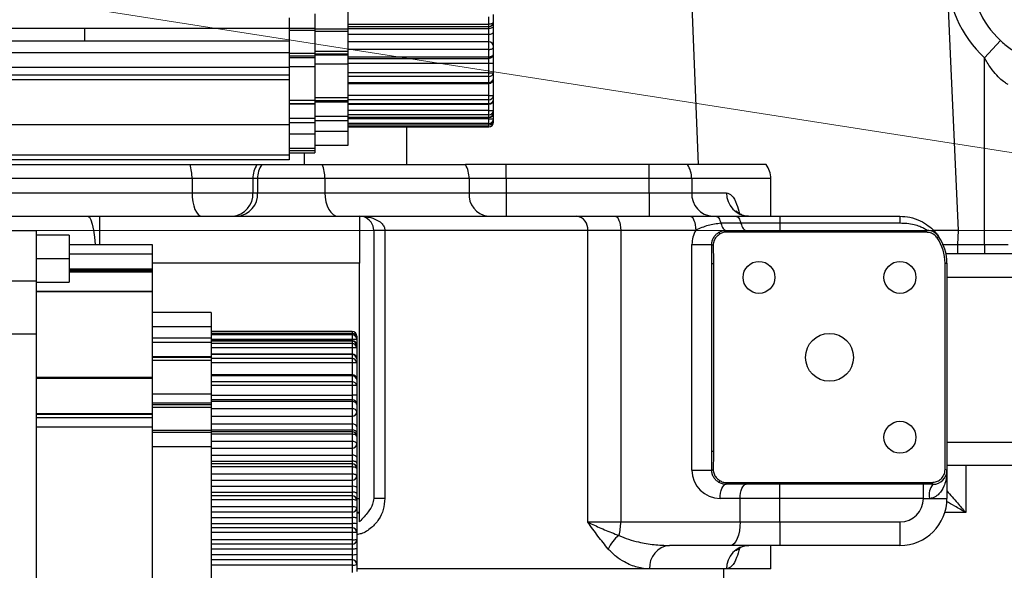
# Model space of a CAD drawing. Header units: millimetres. Extents: x -7 to 844, y 0 to 594.
# Tile 71 of 137: x 282 to 298, y 477 to 486. Entities that reach past the tile are written whole.
import ezdxf

# ---------------------------------------------------------------- set-up
doc = ezdxf.new("R2010")
doc.units = ezdxf.units.MM
doc.styles.add('SLDTEXTSTYLE2', font='HYSWLONGFANGSONG.TTF', dxfattribs={"bigfont": 'bigfont'})
doc.styles.add('SLDTEXTSTYLE3', font='HYSWLONGFANGSONG.TTF')
doc.dimstyles.new('SLDDIMSTYLE15', dxfattribs={"dimtxt": 9.875366, "dimasz": 4.884615, "dimexe": 0, "dimexo": 0.0625, "dimgap": 2.468842, "dimtad": 0, "dimtih": 1, "dimtoh": 1, "dimlfac": 5, "dimrnd": 1e-09, "dimzin": 12, "dimdsep": 46, "dimtxsty": 'SLDTEXTSTYLE3', "dimblk1": 'NONE', "dimblk2": 'NONE', "dimsah": 1, "dimcen": 0, "dimadec": 0, "dimazin": 3, "dimtfac": 1, "dimtdec": 3, "dimtmove": 0, "dimatfit": 3, "dimldrblk": 'NONE', "dimfxl": 1, "dimfrac": 2, "dimtolj": 1, "dimtzin": 12, "dimarcsym": 0})
doc.dimstyles.new('SLDDIMSTYLE3', dxfattribs={"dimtxt": 9.875366, "dimasz": 4.884615, "dimexe": 0, "dimexo": 0.0625, "dimgap": 2.468842, "dimtad": 0, "dimtih": 1, "dimtoh": 1, "dimlfac": 13, "dimrnd": 1e-09, "dimzin": 12, "dimdsep": 46, "dimtxsty": 'SLDTEXTSTYLE3', "dimsah": 1, "dimcen": 0, "dimadec": 0, "dimazin": 3, "dimtfac": 1, "dimtdec": 3, "dimtofl": 0, "dimtmove": 0, "dimatfit": 3, "dimfxl": 1, "dimfrac": 2, "dimtolj": 1, "dimtzin": 12, "dimarcsym": 0})

# ---------------------------------------------------------------- blocks, each defined once
blk = doc.blocks.new('_D_16')
at = {"color": 7, "linetype": 'Continuous', "lineweight": 18}
for p, q in [((91.435, 515.627), (68.24, 515.627)), ((102.516, 513.898), (91.435, 515.627)), ((305.747, 482.174), (102.516, 513.898))]:
    blk.add_line(p, q, dxfattribs=at)
blk.add_solid([(102.516, 513.898), (97.805, 515.393), (97.573, 513.908)], dxfattribs=at)
at = {"color": 7, "linetype": 'Continuous', "lineweight": 18, "insert": (68.24, 527.564), "char_height": 9.2604, "attachment_point": 1, "style": 'SLDTEXTSTYLE3'}
blk.add_mtext('R2674', dxfattribs=at)
blk = doc.blocks.new('SW_CENTERMARKSYMBOL_3')
at = {"color": 0, "linetype": 'Continuous', "lineweight": 18}
blk.add_line((-0.385, 0), (-218.691, 0), dxfattribs=at)
blk = doc.blocks.new('_D_55')
at = {"color": 7, "linetype": 'Continuous', "lineweight": 18}
blk.add_line((512.91, 531.632), (472.011, 531.632), dxfattribs=at)
at = {"color": 7, "linetype": 'Continuous', "lineweight": 18, "attachment_point": 1}
for s, insert, char_height, style in [('通', (502.68, 543.569), 9.26, 'SLDTEXTSTYLE2'), ('%%c', (482.421, 543.569), 9.2604, 'SLDTEXTSTYLE3'), ('8-', (472.011, 543.569), 9.2604, 'SLDTEXTSTYLE3'), ('22', (494.037, 543.569), 9.2604, 'SLDTEXTSTYLE3')]:
    blk.add_mtext(s, dxfattribs=dict(at, insert=insert, char_height=char_height, style=style))
blk = doc.blocks.new('_None')

msp = doc.modelspace()

# ---------------------------------------------------------------- linework, layer by layer
at = {"color": 8, "linetype": 'Continuous', "lineweight": 25}
for p, q in [((292.762763, 483.20721), (292.642846, 486.183979)), ((289.331503, 484.5338), (289.331503, 484.550513)), ((289.331503, 484.334006), (289.331503, 484.5338)), ((289.331503, 484.193933), (289.331503, 484.202649)), ((289.331503, 484.092432), (289.331503, 484.193933)), ((272.562273, 483.861057), (286.062273, 483.861057)), ((289.331503, 483.976529), (289.331503, 483.98013)), ((289.331503, 483.952439), (289.331503, 483.976529)), ((289.331503, 483.85681), (289.331503, 483.857594)), ((289.331503, 483.824038), (289.331503, 483.85681)), ((289.40109, 483.900949), (289.408426, 483.900949)), ((289.331503, 483.823516), (289.331503, 483.824038)), ((293.946888, 482.976441), (292.652635, 482.976441)), ((282.961184, 482.361057), (282.961184, 481.899518)), ((296.752716, 481.899197), (297.00461, 481.899518)), ((282.462265, 481.745672), (283.823803, 481.745672)), ((287.216119, 481.591826), (283.823803, 481.591826)), ((282.462265, 481.462547), (283.823803, 481.462547)), ((282.462265, 481.450746), (283.823803, 481.450746)), ((272.485342, 481.30721), (281.923803, 481.30721)), ((298.985746, 481.361057), (296.831503, 481.361057)), ((287.093034, 480.476441), (287.093034, 480.47592)), ((287.093034, 480.47592), (287.093034, 480.443147)), ((287.093034, 480.443147), (287.093034, 480.442364)), ((287.093034, 480.347519), (287.093034, 480.323428)), ((287.093034, 480.323428), (287.093034, 480.319828)), ((287.169957, 480.399009), (287.162621, 480.399009)), ((287.093034, 480.207525), (287.093034, 480.106024)), ((287.093034, 480.106024), (287.093034, 480.097309)), ((287.093034, 479.965952), (287.093034, 479.766158)), ((287.093034, 479.766158), (287.093034, 479.749445)), ((296.831503, 478.668749), (298.985746, 478.668749)), ((297.139196, 478.284134), (297.139196, 477.514903)), ((287.169957, 477.745672), (287.216119, 477.745672)), ((297.139196, 477.514903), (296.796072, 477.514903))]:
    msp.add_line(p, q, dxfattribs=at)
at = {"color": 7, "linetype": 'Continuous', "lineweight": 25}
for p, q in [((286.485349, 485.668749), (286.485349, 485.43798)), ((287.023811, 485.727363), (287.023811, 485.422181)), ((289.331503, 485.504467), (289.331503, 485.622566)), ((289.408426, 485.542747), (289.408426, 485.658132)), ((286.062273, 485.60721), (286.062273, 485.43798)), ((287.023811, 485.504467), (289.331503, 485.504467)), ((287.023811, 485.465824), (289.331503, 485.465824)), ((289.331503, 485.465824), (289.331503, 485.504467)), ((289.331503, 485.43342), (289.331503, 485.465824)), ((289.408426, 485.47794), (289.408426, 485.542747)), ((289.408426, 485.38294), (289.408426, 485.47794)), ((271.946888, 485.43798), (286.062273, 485.43798)), ((282.716119, 485.437972), (282.716119, 485.223295)), ((286.062273, 485.43798), (286.062273, 485.223578)), ((286.062273, 485.43798), (286.485349, 485.43798)), ((286.485349, 485.397916), (286.062273, 485.397916)), ((286.485349, 485.43798), (286.485349, 485.397916)), ((287.023811, 485.422181), (286.485349, 485.422181)), ((286.485349, 485.397916), (286.485349, 485.022658)), ((287.023811, 485.384192), (286.485349, 485.384192)), ((287.023811, 485.43342), (289.331503, 485.43342)), ((287.023811, 485.422181), (287.023811, 485.384192)), ((287.023811, 485.384192), (287.023811, 485.06193)), ((287.023811, 485.33592), (289.331503, 485.33592)), ((289.331503, 485.33592), (289.331503, 485.43342)), ((289.331503, 485.211978), (289.331503, 485.33592)), ((289.408426, 485.135055), (289.408426, 485.38294)), ((286.062273, 485.223578), (271.946888, 485.222595)), ((286.062273, 485.223578), (286.062273, 485.038962)), ((289.331503, 485.211978), (287.023811, 485.211978)), ((289.331503, 485.087182), (289.331503, 485.211978)), ((297.708426, 485.233038), (297.446888, 484.951033)), ((271.946888, 485.03798), (286.062273, 485.038962)), ((286.062273, 485.038962), (286.062273, 484.792808)), ((286.485349, 485.022658), (286.062273, 485.022658)), ((286.485349, 484.977815), (286.062273, 484.977815)), ((286.485349, 485.06193), (287.023811, 485.06193)), ((286.485349, 485.022658), (286.485349, 484.977815)), ((286.485349, 485.017085), (287.023811, 485.017085)), ((287.023811, 484.99396), (286.485349, 484.99396)), ((286.485349, 484.977815), (286.485349, 484.954574)), ((289.331503, 485.087182), (287.023811, 485.087182)), ((287.023811, 485.06193), (287.023811, 485.017085)), ((287.023811, 485.017085), (287.023811, 484.99396)), ((287.023811, 484.99396), (287.023811, 484.848912)), ((289.331503, 484.969082), (289.331503, 485.087182)), ((289.408426, 485.01967), (289.408426, 485.135055)), ((289.408426, 484.865824), (289.408426, 485.01967)), ((286.062273, 484.954574), (286.485349, 484.954574)), ((286.485349, 484.954574), (286.485349, 484.809527)), ((287.023811, 484.848912), (286.485349, 484.848912)), ((287.023811, 484.969082), (289.331503, 484.969082)), ((287.023811, 484.942747), (289.331503, 484.942747)), ((287.023811, 484.865824), (289.331503, 484.865824)), ((287.023811, 484.848912), (287.023811, 484.297875)), ((289.331503, 484.942747), (289.331503, 484.969082)), ((289.331503, 484.865824), (289.331503, 484.942747)), ((289.331503, 484.865824), (289.408426, 484.865824)), ((289.331503, 484.706873), (289.331503, 484.865824)), ((289.408426, 484.706873), (289.408426, 484.865824)), ((297.446888, 481.899518), (297.446888, 484.951033)), ((286.062273, 484.792808), (271.946888, 484.791826)), ((286.062273, 484.668749), (271.946888, 484.668749)), ((286.062273, 484.809527), (286.485349, 484.809527)), ((286.062273, 484.792808), (286.062273, 484.668749)), ((286.062273, 484.668749), (286.062273, 484.591826)), ((286.485349, 484.809527), (286.485349, 484.258493)), ((289.331503, 484.706873), (287.023811, 484.706873)), ((289.331503, 484.648925), (289.331503, 484.706873)), ((289.331503, 484.706873), (289.408426, 484.706873)), ((289.408426, 484.610723), (289.408426, 484.706873)), ((286.062273, 484.591826), (271.946888, 484.591826)), ((286.062273, 484.591826), (286.062273, 483.861057)), ((289.331503, 484.648925), (287.023811, 484.648925)), ((287.023811, 484.550513), (289.331503, 484.550513)), ((287.023811, 484.5338), (289.331503, 484.5338)), ((289.331503, 484.550513), (289.331503, 484.648925)), ((289.408426, 484.334006), (289.408426, 484.610723)), ((289.331503, 484.334006), (287.023811, 484.334006)), ((289.331503, 484.267285), (289.331503, 484.334006)), ((289.331503, 484.334006), (289.408426, 484.334006)), ((289.408426, 484.270857), (289.408426, 484.334006)), ((286.062273, 484.258493), (286.485349, 484.258493)), ((286.062273, 484.20721), (286.485349, 484.20721)), ((286.485349, 484.192787), (286.062273, 484.192787)), ((287.023811, 484.297875), (286.485349, 484.297875)), ((286.485349, 484.258493), (286.485349, 484.20721)), ((287.023811, 484.246593), (286.485349, 484.246593)), ((286.485349, 484.232169), (287.023811, 484.232169)), ((286.485349, 484.20721), (286.485349, 484.192787)), ((286.485349, 484.192787), (286.485349, 483.956978)), ((287.023811, 484.297875), (287.023811, 484.246593)), ((289.331503, 484.267285), (287.023811, 484.267285)), ((287.023811, 484.246593), (287.023811, 484.232169)), ((287.023811, 484.232169), (287.023811, 483.996286)), ((287.023811, 484.202649), (289.331503, 484.202649)), ((287.023811, 484.193933), (289.331503, 484.193933)), ((289.331503, 484.202649), (289.331503, 484.267285)), ((289.408426, 484.092432), (289.408426, 484.270857)), ((289.331503, 484.092432), (287.023811, 484.092432)), ((289.331503, 484.020027), (287.023811, 484.020027)), ((289.331503, 484.020027), (289.331503, 484.092432)), ((289.331503, 484.092432), (289.408426, 484.092432)), ((289.331503, 483.98013), (289.331503, 484.020027)), ((289.408426, 484.053452), (289.408426, 484.092432)), ((289.408426, 483.952439), (289.408426, 484.053452)), ((286.485349, 483.956978), (286.062273, 483.956978)), ((286.485349, 483.889461), (286.062273, 483.889461)), ((286.062273, 483.861057), (286.062273, 483.361057)), ((286.485349, 483.996286), (287.023811, 483.996286)), ((286.485349, 483.956978), (286.485349, 483.889461)), ((286.485349, 483.928768), (287.023811, 483.928768)), ((286.485349, 483.889461), (286.485349, 483.70721)), ((286.485349, 483.889461), (286.485349, 483.746593)), ((287.023811, 483.996286), (287.023811, 483.928768)), ((287.023811, 483.98013), (289.331503, 483.98013)), ((287.023811, 483.976529), (289.331503, 483.976529)), ((289.331503, 483.952439), (287.023811, 483.952439)), ((287.023811, 483.928768), (287.023811, 483.746593)), ((289.331503, 483.876739), (287.023811, 483.876739)), ((287.023811, 483.857594), (289.331503, 483.857594)), ((287.023811, 483.85681), (289.331503, 483.85681)), ((289.331503, 483.952439), (289.408426, 483.952439)), ((289.331503, 483.876739), (289.331503, 483.952439)), ((289.331503, 483.857594), (289.331503, 483.876739)), ((289.408426, 483.933733), (289.408426, 483.952439)), ((289.408426, 483.900949), (289.408426, 483.933733)), ((289.408426, 483.90044), (289.408426, 483.900949)), ((286.062273, 483.70721), (286.485349, 483.70721)), ((287.023811, 483.746593), (286.485349, 483.746593)), ((286.485349, 483.70721), (286.485349, 483.476441)), ((289.331503, 483.824038), (287.023811, 483.824038)), ((287.023811, 483.823516), (289.331503, 483.823516)), ((287.023811, 483.746593), (287.023811, 483.515824)), ((287.985349, 483.823516), (287.985349, 483.20721)), ((286.062273, 483.476441), (286.485349, 483.476441)), ((286.062273, 483.43798), (286.485349, 483.43798)), ((286.062273, 483.399518), (286.485349, 483.399518)), ((286.317226, 483.20721), (286.317226, 483.399518)), ((287.023811, 483.515824), (286.485349, 483.515824)), ((286.485349, 483.476441), (286.485349, 483.43798)), ((286.485349, 483.43798), (286.485349, 483.399518)), ((286.062273, 483.361057), (271.946888, 483.361057)), ((286.062273, 483.284134), (271.946888, 483.284134)), ((280.890098, 483.20721), (284.440669, 483.20721)), ((284.440669, 483.20721), (285.536557, 483.20721)), ((285.536557, 483.20721), (285.613724, 483.20721)), ((285.613724, 483.20721), (286.605568, 483.20721)), ((286.062273, 483.361057), (286.062273, 483.284134)), ((286.605568, 483.20721), (288.949263, 483.20721)), ((289.61829, 483.20721), (288.949263, 483.20721)), ((289.61829, 482.976441), (289.61829, 483.20721)), ((291.958434, 483.20721), (289.61829, 483.20721)), ((291.958434, 482.976441), (291.958434, 483.20721)), ((292.583215, 483.20721), (291.958434, 483.20721)), ((293.869965, 483.20721), (292.583215, 483.20721)), ((284.473678, 482.976441), (280.891961, 482.976441)), ((284.473678, 482.976441), (284.473678, 482.745672)), ((285.46994, 482.976441), (284.473678, 482.976441)), ((285.547107, 482.976441), (285.46994, 482.976441)), ((285.46994, 482.976441), (285.46994, 482.745672)), ((285.547107, 482.976441), (285.547107, 482.745672)), ((286.649156, 482.976441), (285.547107, 482.976441)), ((286.649156, 482.976441), (286.649156, 482.745672)), ((289.010083, 482.976441), (286.649156, 482.976441)), ((289.010083, 482.976441), (289.010083, 482.745672)), ((289.61829, 482.976441), (289.010083, 482.976441)), ((289.61829, 482.976441), (289.61829, 482.745672)), ((291.958434, 482.976441), (289.61829, 482.976441)), ((291.958434, 482.745672), (291.958434, 482.976441)), ((292.652635, 482.976441), (291.958434, 482.976441)), ((292.652635, 482.976441), (292.652635, 482.745672)), ((293.946888, 482.361057), (293.946888, 482.976441)), ((280.891961, 482.745672), (284.473678, 482.745672)), ((284.473678, 482.745672), (285.46994, 482.745672)), ((285.46994, 482.745672), (285.547107, 482.745672)), ((285.547107, 482.745672), (286.649156, 482.745672)), ((286.649156, 482.745672), (289.010083, 482.745672)), ((289.010083, 482.745672), (289.61829, 482.745672)), ((289.61829, 482.745672), (289.61829, 482.361057)), ((289.61829, 482.745672), (291.958434, 482.745672)), ((291.958434, 482.745672), (291.958434, 482.361057)), ((291.958434, 482.745672), (292.652635, 482.745672)), ((292.652635, 482.745672), (293.223112, 482.745672)), ((278.648292, 482.361057), (282.76821, 482.361057)), ((282.76821, 482.361057), (282.961184, 482.361057)), ((282.961184, 482.361057), (287.216119, 482.361057)), ((287.216119, 482.361057), (287.216119, 481.591826)), ((287.216119, 482.361057), (290.771743, 482.361057)), ((290.771743, 482.361057), (291.393733, 482.361057)), ((291.393733, 482.361057), (292.62136, 482.361057)), ((293.047196, 482.361057), (293.374072, 482.361057)), ((293.458533, 482.245672), (293.131658, 482.245672)), ((293.374072, 482.361057), (294.095649, 482.361057)), ((294.095649, 482.245672), (293.458533, 482.245672)), ((294.095649, 482.361057), (294.095649, 482.245672)), ((294.095649, 482.361057), (296.062273, 482.361057)), ((294.095649, 482.245672), (294.095649, 482.130287)), ((296.062273, 482.245672), (294.095649, 482.245672)), ((296.062273, 482.361057), (296.062273, 482.245672)), ((281.154573, 482.130287), (281.923803, 482.130287)), ((281.923803, 482.130287), (281.923803, 481.30721)), ((287.447155, 482.130287), (287.437287, 482.196159)), ((287.629986, 482.130287), (287.447155, 482.130287)), ((287.447155, 482.130287), (287.447155, 477.745672)), ((287.629986, 482.130287), (287.629986, 477.745672)), ((290.9504, 482.130287), (287.629986, 482.130287)), ((290.9504, 477.361057), (290.9504, 482.130287)), ((291.49126, 482.130287), (290.9504, 482.130287)), ((291.49126, 482.130287), (291.49126, 477.361057)), ((292.718887, 482.130287), (291.49126, 482.130287)), ((293.216119, 482.130287), (293.517991, 482.130287)), ((293.517991, 482.130287), (296.504162, 482.130287)), ((296.497403, 482.098178), (293.517991, 482.098178)), ((297.014933, 482.130287), (297.00461, 481.899518)), ((282.462265, 482.053364), (281.923803, 482.053364)), ((282.462265, 482.053364), (282.462265, 481.668749)), ((282.462265, 481.899518), (283.823803, 481.899518)), ((283.823803, 481.899518), (283.823803, 481.745672)), ((292.657053, 478.20721), (292.657053, 481.899518)), ((292.657053, 481.899518), (292.982483, 481.899518)), ((292.98193, 481.588526), (292.982483, 481.899518)), ((292.982483, 481.899518), (293.004909, 481.886728)), ((297.00461, 481.899518), (297.00461, 481.745672)), ((297.00461, 481.899518), (297.446888, 481.899518)), ((297.446888, 481.899518), (297.831503, 481.899518)), ((297.446888, 481.899518), (297.446888, 481.745672)), ((281.923803, 481.668749), (282.462265, 481.668749)), ((282.462265, 481.668749), (282.462265, 481.284134)), ((283.823803, 481.745672), (283.823803, 481.499518)), ((287.216119, 477.745672), (287.216119, 481.591826)), ((296.799394, 478.220054), (296.799394, 481.591826)), ((296.799394, 481.591826), (296.831503, 481.591826)), ((297.00461, 481.745672), (296.813457, 481.745672)), ((296.831503, 481.591826), (296.831503, 478.20721)), ((297.446888, 481.745672), (297.00461, 481.745672)), ((297.985349, 481.745672), (297.446888, 481.745672)), ((282.462265, 481.499518), (283.823803, 481.499518)), ((282.462265, 481.480925), (283.823803, 481.480925)), ((283.823803, 481.499518), (283.823803, 481.480925)), ((283.823803, 481.480925), (283.823803, 481.462547)), ((283.823803, 481.462547), (283.823803, 481.450746)), ((283.823803, 481.450746), (283.823803, 481.132777)), ((292.98193, 481.588526), (293.00834, 481.588526)), ((292.98193, 478.518202), (292.98193, 481.588526)), ((293.00834, 481.588526), (293.00834, 478.518202)), ((281.923803, 481.30721), (281.923803, 480.43798)), ((281.923803, 481.284134), (282.462265, 481.284134)), ((283.823803, 481.132777), (281.923803, 481.132777)), ((281.923803, 481.129049), (283.823803, 481.129049)), ((283.823803, 481.132777), (283.823803, 481.129049)), ((283.823803, 481.129049), (283.823803, 479.729416)), ((284.785342, 480.784134), (283.823803, 480.784134)), ((284.785342, 480.784134), (284.785342, 480.553364)), ((284.785342, 480.553364), (283.823803, 480.553364)), ((284.785342, 480.553364), (284.785342, 480.371114)), ((287.093034, 480.476441), (284.785342, 480.476441)), ((287.093034, 480.47592), (284.785342, 480.47592)), ((281.154573, 480.43798), (281.923803, 480.43798)), ((281.923803, 480.43798), (281.923803, 473.822595)), ((283.823803, 480.371114), (284.785342, 480.371114)), ((283.823803, 480.303597), (284.785342, 480.303597)), ((287.093034, 480.443147), (284.785342, 480.443147)), ((287.093034, 480.442364), (284.785342, 480.442364)), ((287.093034, 480.423218), (284.785342, 480.423218)), ((284.785342, 480.371114), (284.785342, 480.303597)), ((287.093034, 480.347519), (284.785342, 480.347519)), ((287.093034, 480.323428), (284.785342, 480.323428)), ((287.093034, 480.319828), (284.785342, 480.319828)), ((284.785342, 480.303597), (284.785342, 480.067787)), ((287.093034, 480.442364), (287.093034, 480.423218)), ((287.093034, 480.423218), (287.093034, 480.347519)), ((287.169957, 480.347519), (287.093034, 480.347519)), ((287.093034, 480.319828), (287.093034, 480.279931)), ((287.169957, 480.399518), (287.169957, 480.399009)), ((287.169957, 480.399009), (287.169957, 480.366224)), ((287.169957, 480.366224), (287.169957, 480.347519)), ((287.169957, 480.347519), (287.169957, 480.246505)), ((287.093034, 480.279931), (284.785342, 480.279931)), ((287.093034, 480.207525), (284.785342, 480.207525)), ((287.093034, 480.279931), (287.093034, 480.207525)), ((287.169957, 480.207525), (287.093034, 480.207525)), ((287.169957, 480.246505), (287.169957, 480.207525)), ((287.169957, 480.207525), (287.169957, 480.029101)), ((283.823803, 480.067787), (284.785342, 480.067787)), ((284.785342, 480.053364), (283.823803, 480.053364)), ((284.785342, 480.002082), (283.823803, 480.002082)), ((287.093034, 480.106024), (284.785342, 480.106024)), ((287.093034, 480.097309), (284.785342, 480.097309)), ((284.785342, 480.067787), (284.785342, 480.053364)), ((284.785342, 480.053364), (284.785342, 480.002082)), ((287.093034, 480.032673), (284.785342, 480.032673)), ((284.785342, 480.002082), (284.785342, 479.451048)), ((287.093034, 480.097309), (287.093034, 480.032673)), ((287.093034, 480.032673), (287.093034, 479.965952)), ((287.169957, 480.029101), (287.169957, 479.965952)), ((287.093034, 479.965952), (284.785342, 479.965952)), ((287.169957, 479.965952), (287.093034, 479.965952)), ((287.169957, 479.965952), (287.169957, 479.689234)), ((281.923803, 479.729416), (283.823803, 479.729416)), ((281.923803, 479.713282), (283.823803, 479.713282)), ((283.823803, 479.729416), (283.823803, 479.713282)), ((283.823803, 479.713282), (283.823803, 479.136083)), ((287.093034, 479.766158), (284.785342, 479.766158)), ((287.093034, 479.749445), (284.785342, 479.749445)), ((287.093034, 479.749445), (287.093034, 479.651033)), ((287.169957, 479.689234), (287.169957, 479.593085)), ((287.093034, 479.651033), (284.785342, 479.651033)), ((287.093034, 479.593085), (284.785342, 479.593085)), ((287.093034, 479.651033), (287.093034, 479.593085)), ((287.169957, 479.593085), (287.093034, 479.593085)), ((287.093034, 479.593085), (287.093034, 479.434134)), ((287.169957, 479.593085), (287.169957, 479.434134)), ((284.785342, 479.451048), (283.823803, 479.451048)), ((284.785342, 479.451048), (284.785342, 479.306001)), ((284.785342, 479.434134), (287.093034, 479.434134)), ((287.093034, 479.35721), (284.785342, 479.35721)), ((287.093034, 479.434134), (287.093034, 479.35721)), ((287.169957, 479.434134), (287.093034, 479.434134)), ((287.093034, 479.35721), (287.093034, 479.330876)), ((287.169957, 479.434134), (287.169957, 479.280287)), ((284.785342, 479.306001), (283.823803, 479.306001)), ((283.823803, 479.282759), (284.785342, 479.282759)), ((283.823803, 479.237916), (284.785342, 479.237916)), ((287.093034, 479.330876), (284.785342, 479.330876)), ((284.785342, 479.306001), (284.785342, 479.282759)), ((284.785342, 479.282759), (284.785342, 479.237916)), ((284.785342, 479.237916), (284.785342, 478.862659)), ((287.093034, 479.212776), (284.785342, 479.212776)), ((287.093034, 479.330876), (287.093034, 479.212776)), ((287.093034, 479.212776), (287.093034, 479.08798)), ((287.169957, 479.280287), (287.169957, 479.164903)), ((281.923803, 479.136083), (283.823803, 479.136083)), ((281.923803, 479.124552), (283.823803, 479.124552)), ((281.923803, 479.068749), (283.823803, 479.068749)), ((283.823803, 479.136083), (283.823803, 479.124552)), ((283.823803, 479.124552), (283.823803, 479.068749)), ((283.823803, 479.068749), (283.823803, 478.914903)), ((287.093034, 479.08798), (284.785342, 479.08798)), ((287.093034, 479.08798), (287.093034, 478.964037)), ((287.169957, 479.164903), (287.169957, 478.917018)), ((281.923803, 478.914903), (283.823803, 478.914903)), ((283.823803, 478.914903), (283.823803, 475.345672)), ((283.823803, 478.862659), (284.785342, 478.862659)), ((284.785342, 478.964037), (287.093034, 478.964037)), ((284.785342, 478.866537), (287.093034, 478.866537)), ((284.785342, 478.862659), (284.785342, 478.822595)), ((287.093034, 478.964037), (287.093034, 478.866537)), ((287.093034, 478.866537), (287.093034, 478.834134)), ((287.169957, 478.917018), (287.169957, 478.822018)), ((284.785342, 478.822595), (283.823803, 478.822595)), ((287.093034, 478.834134), (284.785342, 478.834134)), ((284.785342, 478.822595), (284.785342, 478.591826)), ((287.093034, 478.795491), (284.785342, 478.795491)), ((287.093034, 478.834134), (287.093034, 478.795491)), ((287.093034, 478.795491), (287.093034, 478.677391)), ((287.169957, 478.822018), (287.169957, 478.75721)), ((287.169957, 478.75721), (287.169957, 478.641826)), ((284.785342, 478.591826), (283.823803, 478.591826)), ((287.093034, 478.677391), (284.785342, 478.677391)), ((284.785342, 478.591826), (284.785342, 475.668749)), ((287.093034, 478.564903), (284.785342, 478.564903)), ((287.093034, 478.677391), (287.093034, 478.564903)), ((287.093034, 478.564903), (287.093034, 478.454037)), ((287.169957, 478.641826), (287.169957, 478.420095)), ((284.785342, 478.454037), (287.093034, 478.454037)), ((287.093034, 478.454037), (287.093034, 478.356537)), ((287.169957, 478.420095), (287.169957, 478.325095)), ((292.982483, 478.20721), (292.98193, 478.518202)), ((292.98193, 478.518202), (293.00834, 478.518202)), ((284.785342, 478.356537), (287.093034, 478.356537)), ((287.093034, 478.311057), (284.785342, 478.311057)), ((287.093034, 478.260106), (284.785342, 478.260106)), ((287.093034, 478.356537), (287.093034, 478.311057)), ((287.093034, 478.311057), (287.093034, 478.260106)), ((287.093034, 478.260106), (287.093034, 478.142007)), ((287.169957, 478.325095), (287.169957, 478.234134)), ((287.169957, 478.234134), (287.169957, 478.118749)), ((292.657053, 478.20721), (292.982483, 478.20721)), ((292.982483, 478.20721), (293.004909, 478.22)), ((296.831503, 478.20721), (296.799394, 478.220054)), ((299.117292, 478.284134), (296.831503, 478.284134)), ((296.831503, 478.20721), (296.831503, 477.745672)), ((287.093034, 478.142007), (284.785342, 478.142007)), ((287.093034, 478.142007), (287.093034, 478.041826)), ((287.169957, 478.118749), (287.169957, 477.923172)), ((287.093034, 478.041826), (284.785342, 478.041826)), ((284.785342, 477.944037), (287.093034, 477.944037)), ((287.093034, 478.041826), (287.093034, 477.944037)), ((287.093034, 477.944037), (287.093034, 477.846537)), ((287.169957, 477.923172), (287.169957, 477.828172)), ((293.517991, 477.976441), (293.216119, 477.976441)), ((293.517991, 478.008551), (296.58789, 478.008551)), ((296.600734, 477.976441), (293.517991, 477.976441)), ((294.095649, 477.745672), (294.095649, 477.976441)), ((296.446888, 477.745672), (296.446888, 477.976441)), ((296.600734, 477.976441), (296.58789, 478.008551)), ((284.785342, 477.846537), (287.093034, 477.846537)), ((287.093034, 477.78798), (284.785342, 477.78798)), ((287.093034, 477.724722), (284.785342, 477.724722)), ((287.093034, 477.846537), (287.093034, 477.78798)), ((287.093034, 477.78798), (287.093034, 477.724722)), ((287.093034, 477.724722), (287.093034, 477.606622)), ((287.169957, 477.828172), (287.169957, 477.711057)), ((287.216119, 477.514903), (287.216119, 477.745672)), ((287.629986, 477.745672), (287.447155, 477.745672)), ((293.445467, 477.745672), (293.118591, 477.745672)), ((293.445467, 477.361057), (293.445467, 477.745672)), ((294.095649, 477.745672), (293.445467, 477.745672)), ((296.446888, 477.745672), (294.095649, 477.745672)), ((294.095649, 477.361057), (294.095649, 477.745672)), ((296.446888, 477.745672), (296.543042, 477.745672)), ((296.543042, 477.745672), (296.831503, 477.745672)), ((287.093034, 477.606622), (284.785342, 477.606622)), ((287.093034, 477.606622), (287.093034, 477.518749)), ((287.169957, 477.711057), (287.169957, 477.595672)), ((287.169957, 477.595672), (287.169957, 477.426249)), ((287.093034, 477.518749), (284.785342, 477.518749)), ((284.785342, 477.434037), (287.093034, 477.434037)), ((287.093034, 477.518749), (287.093034, 477.434037)), ((287.093034, 477.434037), (287.093034, 477.336537)), ((287.216119, 477.514903), (287.169957, 477.514903)), ((287.169957, 477.426249), (287.169957, 477.331249)), ((284.785342, 477.336537), (287.093034, 477.336537)), ((287.093034, 477.264903), (284.785342, 477.264903)), ((287.093034, 477.336537), (287.093034, 477.264903)), ((287.093034, 477.264903), (287.093034, 477.189337)), ((287.169957, 477.331249), (287.169957, 477.18798)), ((290.9504, 477.361057), (291.49126, 477.361057)), ((291.49126, 477.361057), (293.445467, 477.361057)), ((293.445467, 477.361057), (294.095649, 477.361057)), ((294.095649, 477.361057), (294.095649, 476.976441)), ((294.095649, 477.361057), (296.062273, 477.361057)), ((296.062273, 477.361057), (296.062273, 476.976441)), ((287.093034, 477.189337), (284.785342, 477.189337)), ((287.093034, 477.189337), (287.093034, 477.071238)), ((287.169957, 477.18798), (287.169957, 477.072595)), ((287.093034, 477.071238), (284.785342, 477.071238)), ((287.093034, 476.995672), (284.785342, 476.995672)), ((284.785342, 476.924037), (287.093034, 476.924037)), ((287.093034, 477.071238), (287.093034, 476.995672)), ((287.093034, 476.995672), (287.093034, 476.924037)), ((287.093034, 476.924037), (287.093034, 476.826537)), ((287.169957, 477.072595), (287.169957, 476.929326)), ((287.169957, 476.929326), (287.169957, 476.834326)), ((293.282921, 476.976441), (292.290301, 476.976441)), ((294.095649, 476.976441), (293.282921, 476.976441)), ((293.946888, 476.591826), (293.946888, 476.976441)), ((296.062273, 476.976441), (294.095649, 476.976441)), ((284.785342, 476.826537), (287.093034, 476.826537)), ((287.093034, 476.826537), (287.093034, 476.741826)), ((287.169957, 476.834326), (287.169957, 476.664903)), ((287.093034, 476.741826), (284.785342, 476.741826)), ((287.093034, 476.653953), (284.785342, 476.653953)), ((287.093034, 476.741826), (287.093034, 476.653953)), ((287.093034, 476.653953), (287.093034, 476.535853)), ((287.169957, 476.664903), (287.169957, 476.549518)), ((291.963184, 476.591826), (287.169957, 476.591826)), ((293.223112, 476.591826), (291.963184, 476.591826)), ((293.177657, 476.053364), (293.177657, 476.591826)), ((293.946888, 476.591826), (293.223112, 476.591826))]:
    msp.add_line(p, q, dxfattribs=at)
at = {"color": 7, "linetype": 'Continuous', "lineweight": 25, "flags": 128}
for points in [[(296.79652, 487.000377), (296.885708, 485.014818), (297.014933, 482.130287)], [(289.331503, 485.504467), (289.34651, 485.505202), (289.36094, 485.507381), (289.374239, 485.510918), (289.385896, 485.515679), (289.395462, 485.52148), (289.402571, 485.528098), (289.406948, 485.535279), (289.408426, 485.542747)], [(289.331503, 485.43342), (289.34651, 485.434276), (289.36094, 485.436809), (289.374239, 485.440923), (289.385896, 485.44646), (289.395462, 485.453206), (289.402571, 485.460903), (289.406948, 485.469254), (289.408426, 485.47794)], [(289.331503, 485.33592), (289.34651, 485.336824), (289.36094, 485.339499), (289.374239, 485.343844), (289.385896, 485.349692), (289.395462, 485.356817), (289.402571, 485.364946), (289.406948, 485.373767), (289.408426, 485.38294)], [(289.331503, 485.087182), (289.34651, 485.088101), (289.36094, 485.090826), (289.374239, 485.09525), (289.385896, 485.101203), (289.395462, 485.108458), (289.402571, 485.116735), (289.406948, 485.125715), (289.408426, 485.135055)], [(289.331503, 484.969082), (289.34651, 484.970054), (289.36094, 484.972933), (289.374239, 484.977608), (289.385896, 484.983899), (289.395462, 484.991565), (289.402571, 485.000311), (289.406948, 485.009801), (289.408426, 485.01967)], [(284.473678, 482.745672), (284.476849, 482.670637), (284.486241, 482.598486), (284.501493, 482.531991), (284.522018, 482.473708), (284.547029, 482.425876), (284.575563, 482.390334), (284.606524, 482.368447), (284.638722, 482.361057)], [(286.649156, 482.745672), (286.653343, 482.670637), (286.665745, 482.598486), (286.685885, 482.531991), (286.712988, 482.473708), (286.746014, 482.425876), (286.783693, 482.390334), (286.824576, 482.368447), (286.867094, 482.361057)], [(291.393733, 482.361057), (291.41276, 482.356622), (291.431055, 482.34349), (291.447916, 482.322165), (291.462695, 482.293466), (291.474824, 482.258496), (291.483837, 482.218599), (291.489387, 482.175308), (291.49126, 482.130287)], [(292.62136, 482.361057), (292.640387, 482.356622), (292.658682, 482.34349), (292.675543, 482.322165), (292.690322, 482.293466), (292.702451, 482.258496), (292.711464, 482.218599), (292.717013, 482.175308), (292.718887, 482.130287)], [(293.047196, 482.361057), (293.059926, 482.359082), (293.072438, 482.353193), (293.084519, 482.34349), (293.09596, 482.330139), (293.106567, 482.313369), (293.116159, 482.293466), (293.12457, 482.270771), (293.131658, 482.245672)], [(293.131658, 482.245672), (293.138745, 482.220573), (293.147156, 482.197878), (293.156748, 482.177975), (293.167355, 482.161205), (293.178797, 482.147854), (293.190877, 482.138151), (293.203389, 482.132262), (293.216119, 482.130287)], [(293.374072, 482.361057), (293.386802, 482.359082), (293.399314, 482.353193), (293.411394, 482.34349), (293.422836, 482.330139), (293.433443, 482.313369), (293.443034, 482.293466), (293.451446, 482.270771), (293.458533, 482.245672)], [(293.458533, 482.245672), (293.465621, 482.220573), (293.474032, 482.197878), (293.483623, 482.177975), (293.494231, 482.161205), (293.505672, 482.147854), (293.517752, 482.138151), (293.530264, 482.132262), (293.542994, 482.130287)], [(287.169957, 479.280287), (287.168479, 479.290157), (287.164102, 479.299647), (287.156993, 479.308393), (287.147427, 479.316059), (287.13577, 479.32235), (287.122471, 479.327025), (287.108041, 479.329904), (287.093034, 479.330876)], [(287.169957, 479.164903), (287.168479, 479.174242), (287.164102, 479.183223), (287.156993, 479.1915), (287.147427, 479.198754), (287.13577, 479.204708), (287.122471, 479.209132), (287.108041, 479.211856), (287.093034, 479.212776)], [(287.169957, 478.917018), (287.168479, 478.926191), (287.164102, 478.935012), (287.156993, 478.943141), (287.147427, 478.950266), (287.13577, 478.956113), (287.122471, 478.960458), (287.108041, 478.963134), (287.093034, 478.964037)], [(287.169957, 478.822018), (287.168479, 478.830703), (287.164102, 478.839055), (287.156993, 478.846752), (287.147427, 478.853498), (287.13577, 478.859035), (287.122471, 478.863149), (287.108041, 478.865682), (287.093034, 478.866537)], [(287.169957, 478.75721), (287.168479, 478.764679), (287.164102, 478.77186), (287.156993, 478.778478), (287.147427, 478.784279), (287.13577, 478.78904), (287.122471, 478.792577), (287.108041, 478.794755), (287.093034, 478.795491)], [(287.169957, 478.641826), (287.168479, 478.648764), (287.164102, 478.655436), (287.156993, 478.661585), (287.147427, 478.666975), (287.13577, 478.671398), (287.122471, 478.674684), (287.108041, 478.676708), (287.093034, 478.677391)], [(287.169957, 478.420095), (287.168479, 478.426717), (287.164102, 478.433084), (287.156993, 478.438952), (287.147427, 478.444096), (287.13577, 478.448317), (287.122471, 478.451454), (287.108041, 478.453385), (287.093034, 478.454037)], [(287.169957, 478.325095), (287.168479, 478.331229), (287.164102, 478.337128), (287.156993, 478.342564), (287.147427, 478.347328), (287.13577, 478.351238), (287.122471, 478.354144), (287.108041, 478.355933), (287.093034, 478.356537)], [(287.169957, 478.234134), (287.168479, 478.239201), (287.164102, 478.244073), (287.156993, 478.248563), (287.147427, 478.252499), (287.13577, 478.255729), (287.122471, 478.258129), (287.108041, 478.259607), (287.093034, 478.260106)], [(287.169957, 478.118749), (287.168479, 478.123286), (287.164102, 478.127649), (287.156993, 478.13167), (287.147427, 478.135195), (287.13577, 478.138087), (287.122471, 478.140236), (287.108041, 478.14156), (287.093034, 478.142007)], [(293.118591, 477.745672), (293.120465, 477.790693), (293.126015, 477.833984), (293.135028, 477.873881), (293.147156, 477.908851), (293.161935, 477.93755), (293.178797, 477.958875), (293.197092, 477.972007), (293.216119, 477.976441)], [(293.445467, 477.745672), (293.447341, 477.790693), (293.452891, 477.833984), (293.461903, 477.873881), (293.474032, 477.908851), (293.488811, 477.93755), (293.505672, 477.958875), (293.523968, 477.972007), (293.542994, 477.976441)], [(293.445467, 477.361057), (293.442344, 477.286022), (293.433094, 477.213871), (293.418073, 477.147376), (293.397858, 477.089092), (293.373227, 477.041261), (293.345125, 477.005718), (293.314633, 476.983832), (293.282921, 476.976441)]]:
    msp.add_lwpolyline(points, dxfattribs=at)
at = {"color": 8, "linetype": 'Continuous', "lineweight": 25, "flags": 128}
for points in [[(282.76821, 482.361057), (282.793309, 482.346276), (282.817442, 482.302502), (282.839684, 482.231418), (282.859179, 482.135754), (282.875178, 482.019188), (282.886119, 481.899518)], [(287.169957, 477.502627), (287.180187, 477.507513), (287.216119, 477.514903)]]:
    msp.add_lwpolyline(points, dxfattribs=at)
at = {"color": 7, "linetype": 'Continuous', "lineweight": 25}
for centre, radius in [((293.75458, 481.361057), 0.261538), ((296.062273, 481.361057), 0.261538), ((294.908426, 480.053364), 0.392308), ((296.062273, 478.745672), 0.261538)]:
    msp.add_circle(centre, radius, dxfattribs=at)
for centre, radius, start, end in [((298.75458, 486.361057), 1.923077, 180, 227.156357), ((298.75458, 486.361057), 1.538462, 180, 227.156357), ((289.331503, 485.542747), 0.076923, 270, 0), ((289.331503, 485.135055), 0.076923, 0, 90), ((289.331503, 485.01967), 0.076923, 270, 0), ((289.339821, 484.717914), 0.069488, 263.1256029, 350.8577412), ((289.331503, 484.610723), 0.076923, 270, 0), ((289.338952, 484.620239), 0.070123, 263.9025125, 352.2006721), ((289.336266, 484.339497), 0.072369, 266.2266869, 355.6487183), ((289.331503, 484.270857), 0.076923, 270, 0), ((289.335614, 484.275493), 0.07296, 266.769912, 356.3566385), ((289.333696, 484.094762), 0.074767, 268.3196575, 358.2147858), ((289.331503, 484.053452), 0.076923, 270, 0), ((289.333261, 484.055297), 0.075188, 268.6601981, 358.594398), ((289.33211, 483.953056), 0.076319, 269.5443734, 359.537009), ((289.331503, 483.933733), 0.076923, 270, 0), ((289.331893, 483.934127), 0.076534, 269.708259, 359.7052573), ((289.331509, 483.900955), 0.076917, 269.9955389, 359.9955382), ((289.331503, 483.90044), 0.076923, 270, 0), ((283.704467, 482.98416), 0.76925, 359.4250891, 16.8554777), ((285.89476, 482.978806), 0.424826, 147.4767832, 180.3189893), ((285.971926, 482.978806), 0.424826, 147.4767832, 180.3189893), ((286.050478, 482.982864), 0.598712, 359.3853125, 22.0066725), ((288.555329, 482.979988), 0.454768, 359.5532031, 29.97659), ((292.240195, 482.978197), 0.412444, 359.7561231, 33.7286265), ((293.562273, 482.976441), 0.384615, 0, 36.8698976), ((285.109096, 482.721634), 0.361644, 274.4019497, 3.811261), ((285.186263, 482.721634), 0.361644, 274.4019497, 3.811261), ((289.359772, 482.709629), 0.351541, 174.1152538, 262.5493474), ((293.019507, 482.72783), 0.367305, 177.2156596, 266.9144518), ((293.59754, 482.735469), 0.374567, 178.4390368, 268.3489569), ((287.216119, 482.130287), 0.230769, 16.5854746, 90), ((290.741887, 482.153402), 0.20979, 353.6744004, 81.8180754), ((293.118591, 481.899518), 0.461538, 150, 180), ((296.504162, 481.899518), 0.230769, 34.8499046, 90), ((296.062273, 481.591826), 0.737121, 0, 34.1219469), ((296.062273, 481.591826), 0.769231, 0, 34.8499046), ((287.093034, 480.399518), 0.076923, 0, 90), ((287.09304, 480.399003), 0.076917, 0.0044618, 90.0044611), ((287.093034, 480.366224), 0.076923, 0, 90), ((287.093424, 480.36583), 0.076534, 0.2947427, 90.291741), ((287.093641, 480.346902), 0.076319, 0.462991, 90.4556266), ((287.093034, 480.246505), 0.076923, 0, 90), ((287.094792, 480.244661), 0.075188, 1.405602, 91.3398019), ((287.095226, 480.205196), 0.074767, 1.7852142, 91.6803425), ((287.093034, 480.029101), 0.076923, 0, 90), ((287.097145, 480.024465), 0.07296, 3.6433615, 93.230088), ((287.097797, 479.960461), 0.072369, 4.3512817, 93.7733131), ((287.093034, 479.689234), 0.076923, 0, 90), ((287.100483, 479.679718), 0.070123, 7.7993279, 96.0974875), ((287.101351, 479.582044), 0.069488, 9.1422588, 96.8743971), ((287.093034, 479.280287), 0.076923, 0, 90), ((287.093034, 479.164903), 0.076923, 270, 0), ((287.093034, 478.75721), 0.076923, 0, 90), ((287.093034, 478.641826), 0.076923, 270, 0), ((287.093034, 478.234134), 0.076923, 0, 90), ((293.118591, 478.20721), 0.461538, 180, 270), ((296.600734, 478.20721), 0.230769, 270, 0), ((287.093034, 478.118749), 0.076923, 270, 0), ((287.11085, 477.857492), 0.088361, 48.0152974, 101.6320876), ((296.81708, 477.799759), 0.279325, 140.7626329, 191.1648802), ((287.111169, 477.752216), 0.096049, 52.2609522, 100.8830578), ((287.093034, 477.711057), 0.076923, 0, 90), ((287.111658, 477.60622), 0.119956, 60.9216945, 98.9316302), ((296.062273, 477.745672), 0.384615, 270, 0), ((296.062273, 477.745672), 0.769231, 270, 0), ((287.111875, 477.463317), 0.144538, 66.3063923, 97.4900286), ((287.093034, 477.595672), 0.076923, 270, 0), ((287.112068, 477.238263), 0.196698, 72.8840519, 95.5529583), ((287.112174, 477.052851), 0.284332, 78.2744042, 93.8598033), ((287.093034, 477.18798), 0.076923, 0, 90), ((290.6996, 477.354312), 0.791689, 344.2894551, 0.4881391), ((287.112259, 476.098575), 1.090931, 86.9682668, 91.0097391), ((291.780318, 476.709036), 0.535899, 126.4787553, 156.9540778), ((287.112259, 478.161999), 1.090931, 268.9902609, 273.0317332), ((287.093034, 477.072595), 0.076923, 270, 0), ((287.112174, 477.207724), 0.284332, 266.1401967, 281.7255958), ((292.321577, 476.618426), 0.359379, 94.9926575, 184.2447829), ((293.59754, 476.602029), 0.374567, 91.6510431, 181.5609632), ((287.112068, 477.022312), 0.196698, 264.4470417, 287.1159481), ((287.093034, 476.664903), 0.076923, 0, 90), ((287.111875, 476.797257), 0.144538, 262.5099714, 293.6936077)]:
    msp.add_arc(centre, radius, start, end, dxfattribs=at)
for points, knots in [([(297.708426, 485.233038), (297.718779, 485.2236), (297.782838, 485.165198), (297.908457, 485.0708), (298.076205, 484.976749), (298.212739, 484.919392), (298.305876, 484.889155), (298.317756, 484.885829), (298.323811, 484.884134)], [0, 0, 0, 0, 0.0358848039, 0.2220441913, 0.4002280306, 0.5882006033, 0.7900982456, 1, 1, 1, 1]), ([(297.831503, 484.514903), (297.82752, 484.517128), (297.819417, 484.521654), (297.75647, 484.562936), (297.667425, 484.6398), (297.563103, 484.759941), (297.491052, 484.870509), (297.453337, 484.939274), (297.446888, 484.951033)], [0, 0, 0, 0, 0.157989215, 0.321378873, 0.498001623, 0.70021632, 0.948736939, 1, 1, 1, 1]), ([(293.585171, 482.36209), (293.582252, 482.36177), (293.552488, 482.358508), (293.497381, 482.372604), (293.437229, 482.399841), (293.400344, 482.429021), (293.383971, 482.448823), (293.38438, 482.448351), (293.384526, 482.448182)], [0, 0, 0, 0, 0.026913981, 0.274376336, 0.498083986, 0.701453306, 0.893175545, 1, 1, 1, 1]), ([(287.216119, 482.361057), (287.21662, 482.361056), (287.277934, 482.361016), (287.388455, 482.34807), (287.519799, 482.296001), (287.586006, 482.238888), (287.616828, 482.192278), (287.628706, 482.161316), (287.629744, 482.136175), (287.629986, 482.130287)], [0, 0, 0, 0, 0.002917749, 0.357149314, 0.640466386, 0.814005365, 0.853785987, 0.965761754, 1, 1, 1, 1]), ([(292.62136, 482.361057), (292.677631, 482.361057), (292.775431, 482.361057), (292.922574, 482.361057), (293.005593, 482.361057), (293.047196, 482.361057)], [0, 0, 0, 0, 0.403324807, 0.700987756, 1, 1, 1, 1]), ([(293.131658, 482.245672), (293.060881, 482.237421), (292.919371, 482.220925), (292.785701, 482.160493), (292.718887, 482.130287)], [0, 0, 0, 0, 0.5001566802, 1, 1, 1, 1]), ([(296.062273, 482.361057), (296.116498, 482.357709), (296.231306, 482.350621), (296.391236, 482.2936), (296.52729, 482.210512), (296.624404, 482.12093), (296.676493, 482.055837), (296.692353, 482.033088), (296.693294, 482.031742), (296.693543, 482.031386)], [0, 0, 0, 0, 0.175706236, 0.372009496, 0.547854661, 0.712816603, 0.862864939, 0.96373515, 1, 1, 1, 1]), ([(296.504162, 482.130287), (296.502776, 482.131305), (296.50102, 482.132594), (296.487479, 482.141755), (296.472621, 482.151075), (296.438318, 482.169754), (296.383253, 482.194708), (296.287948, 482.223103), (296.178168, 482.24217), (296.099998, 482.244532), (296.062273, 482.245672)], [0, 0, 0, 0, 0.09041612, 0.11455116, 0.215406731, 0.242927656, 0.395242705, 0.575809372, 0.795283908, 1, 1, 1, 1]), ([(292.982483, 481.899518), (292.984003, 481.919967), (292.987079, 481.961344), (293.012445, 482.016502), (293.049427, 482.064335), (293.081694, 482.086511), (293.098524, 482.098078)], [0, 0, 0, 0, 0.24370814, 0.493128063, 0.735609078, 1, 1, 1, 1]), ([(293.118857, 482.073226), (293.095588, 482.056646), (293.053303, 482.026516), (293.011998, 481.959282), (293.007314, 481.911345), (293.004909, 481.886728)], [0, 0, 0, 0, 0.373167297, 0.678113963, 1, 1, 1, 1]), ([(293.098524, 482.098078), (293.101484, 482.09446), (293.104717, 482.090508), (293.117756, 482.074572), (293.118857, 482.073226)], [0, 0, 0, 0, 0.915570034, 1, 1, 1, 1]), ([(293.231517, 482.102111), (293.220916, 482.101886), (293.199713, 482.101435), (293.160949, 482.093748), (293.135118, 482.081154), (293.118857, 482.073226)], [0, 0, 0, 0, 0.270307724, 0.540625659, 1, 1, 1, 1]), ([(293.216119, 482.130287), (293.21836, 482.126185), (293.220809, 482.121705), (293.230684, 482.103637), (293.231517, 482.102111)], [0, 0, 0, 0, 0.915570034, 1, 1, 1, 1]), ([(293.517991, 482.098178), (293.49027, 482.09825), (293.434828, 482.098396), (293.339333, 482.099715), (293.271568, 482.101221), (293.231517, 482.102111)], [0, 0, 0, 0, 0.290264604, 0.58052876, 1, 1, 1, 1]), ([(293.517991, 482.098178), (293.517991, 482.099133), (293.517991, 482.119891), (293.517991, 482.125211), (293.517991, 482.130287)], [0, 0, 0, 0, 0.046008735, 1, 1, 1, 1]), ([(296.497403, 482.098178), (296.498472, 482.103231), (296.502657, 482.12302), (296.503519, 482.127185), (296.504162, 482.130287)], [0, 0, 0, 0, 0.255367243, 1, 1, 1, 1]), ([(296.672495, 482.005319), (296.657241, 482.023641), (296.626727, 482.060294), (296.563339, 482.092321), (296.518517, 482.096302), (296.497403, 482.098178)], [0, 0, 0, 0, 0.345841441, 0.691836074, 1, 1, 1, 1]), ([(297.014933, 482.130287), (297.010392, 482.130287), (296.875223, 482.130287), (296.740386, 482.130287), (296.610079, 482.130287)], [0, 0, 0, 0, 0.033594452, 1, 1, 1, 1]), ([(296.672495, 482.005319), (296.675824, 482.009407), (296.68884, 482.025391), (296.691537, 482.028828), (296.693543, 482.031386)], [0, 0, 0, 0, 0.255779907, 1, 1, 1, 1]), ([(293.004909, 481.886728), (293.005818, 481.837034), (293.007181, 481.762491), (293.008197, 481.663086), (293.008292, 481.61338), (293.00834, 481.588526)], [0, 0, 0, 0, 0.4999801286, 0.7499851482, 1, 1, 1, 1]), ([(293.00834, 478.518202), (293.008287, 478.492185), (293.008183, 478.440151), (293.00712, 478.340747), (293.005776, 478.267367), (293.004909, 478.22)], [0, 0, 0, 0, 0.261718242, 0.523436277, 1, 1, 1, 1]), ([(293.098524, 478.008651), (293.081694, 478.020218), (293.049427, 478.042393), (293.012446, 478.090226), (292.987079, 478.145384), (292.984003, 478.186761), (292.982483, 478.20721)], [0, 0, 0, 0, 0.264383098, 0.506871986, 0.756284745, 1, 1, 1, 1]), ([(293.004909, 478.22), (293.007411, 478.194565), (293.012035, 478.147568), (293.050301, 478.086842), (293.088358, 478.052112), (293.113596, 478.036712), (293.118857, 478.033502)], [0, 0, 0, 0, 0.331101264, 0.611774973, 0.919078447, 1, 1, 1, 1]), ([(296.831503, 478.20721), (296.831503, 478.206886), (296.831494, 478.186004), (296.827599, 478.096571), (296.797136, 477.961129), (296.721004, 477.832147), (296.650498, 477.775795), (296.595386, 477.751139), (296.564704, 477.747934), (296.543042, 477.745672)], [0, 0, 0, 0, 0.001703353, 0.109700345, 0.470031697, 0.718414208, 0.863805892, 0.903846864, 1, 1, 1, 1]), ([(296.58789, 478.008551), (296.611957, 478.010809), (296.660125, 478.015329), (296.723936, 478.05178), (296.771121, 478.105399), (296.795866, 478.16467), (296.798368, 478.203954), (296.799394, 478.220054)], [0, 0, 0, 0, 0.216709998, 0.43372205, 0.645097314, 0.854545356, 1, 1, 1, 1]), ([(293.098524, 478.008651), (293.101484, 478.012269), (293.104717, 478.01622), (293.117756, 478.032157), (293.118857, 478.033502)], [0, 0, 0, 0, 0.915570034, 1, 1, 1, 1]), ([(293.118857, 478.033502), (293.128256, 478.02859), (293.147054, 478.018767), (293.18475, 478.006898), (293.21345, 478.005499), (293.231517, 478.004618)], [0, 0, 0, 0, 0.270327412, 0.540648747, 1, 1, 1, 1]), ([(293.216119, 477.976441), (293.21836, 477.980543), (293.220809, 477.985023), (293.230684, 478.003092), (293.231517, 478.004618)], [0, 0, 0, 0, 0.915570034, 1, 1, 1, 1]), ([(293.231517, 478.004618), (293.259765, 478.005252), (293.31626, 478.00652), (293.41175, 478.00816), (293.478998, 478.008407), (293.517991, 478.008551)], [0, 0, 0, 0, 0.2958529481, 0.5917070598, 1, 1, 1, 1]), ([(293.517991, 477.976441), (293.517991, 477.981517), (293.517991, 477.986838), (293.517991, 478.007596), (293.517991, 478.008551)], [0, 0, 0, 0, 0.953991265, 1, 1, 1, 1]), ([(287.447155, 477.745672), (287.443223, 477.713896), (287.433349, 477.63408), (287.346956, 477.504271), (287.265177, 477.41748), (287.216119, 477.365415)], [0, 0, 0, 0, 0.209273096, 0.525648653, 1, 1, 1, 1]), ([(287.216119, 477.365415), (287.216119, 477.394773), (287.216119, 477.453288), (287.216119, 477.504475), (287.216119, 477.511079), (287.216119, 477.514903)], [0, 0, 0, 0, 0.2976647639, 0.5932902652, 1, 1, 1, 1]), ([(291.287189, 476.918824), (291.230408, 476.988206), (291.116579, 477.127295), (291.006753, 477.283159), (290.950679, 477.36067), (290.9504, 477.361057)], [0, 0, 0, 0, 0.497579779, 0.997495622, 1, 1, 1, 1]), ([(290.9504, 477.361057), (290.95083, 477.36084), (290.952191, 477.360154), (290.957313, 477.357579), (290.976186, 477.348139), (291.060935, 477.306618), (291.220259, 477.233823), (291.381211, 477.171241), (291.461713, 477.13994)], [0, 0, 0, 0, 0.002894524, 0.009156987, 0.034398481, 0.128988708, 0.56435464, 1, 1, 1, 1]), ([(291.461713, 477.13994), (291.514306, 477.117863), (291.619983, 477.073504), (291.812803, 477.024064), (292.037532, 476.984814), (292.205834, 476.979239), (292.290301, 476.976441)], [0, 0, 0, 0, 0.192671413, 0.387137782, 0.692421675, 1, 1, 1, 1]), ([(291.963184, 476.591826), (291.896515, 476.597303), (291.761565, 476.608389), (291.576771, 476.68716), (291.415654, 476.788618), (291.330287, 476.875141), (291.287189, 476.918824)], [0, 0, 0, 0, 0.297768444, 0.602731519, 0.799435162, 1, 1, 1, 1]), ([(293.384527, 476.889458), (293.384197, 476.888941), (293.383051, 476.887145), (293.395433, 476.903442), (293.428011, 476.931626), (293.484879, 476.960601), (293.542466, 476.977432), (293.577641, 476.974517), (293.586929, 476.973748)], [0, 0, 0, 0, 0.072053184, 0.249996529, 0.463266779, 0.681494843, 0.91589909, 1, 1, 1, 1])]:
    msp.add_open_spline(points, degree=3, knots=knots, dxfattribs=at)
at = {"color": 8, "linetype": 'Continuous', "lineweight": 25}
for points, knots in [([(293.223112, 482.745672), (293.253504, 482.735482), (293.31495, 482.714879), (293.386568, 482.57889), (293.422095, 482.45702), (293.438127, 482.402021)], [0, 0, 0, 0, 0.349384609, 0.70638147, 1, 1, 1, 1]), ([(287.629986, 477.745672), (287.624649, 477.683858), (287.614017, 477.560736), (287.532773, 477.393564), (287.408546, 477.257612), (287.281321, 477.17177), (287.193927, 477.159344), (287.169957, 477.155936)], [0, 0, 0, 0, 0.214387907, 0.427022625, 0.650775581, 0.904219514, 1, 1, 1, 1]), ([(296.831503, 477.868862), (296.888756, 477.803279), (296.990427, 477.686815), (297.093564, 477.567593), (297.138783, 477.515379), (297.139196, 477.514903)], [0, 0, 0, 0, 0.560858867, 0.995996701, 1, 1, 1, 1]), ([(297.139196, 477.514903), (297.138565, 477.515267), (297.078272, 477.550077), (296.972099, 477.611482), (296.867619, 477.671346), (296.822332, 477.697294)], [0, 0, 0, 0, 0.005953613, 0.569123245, 1, 1, 1, 1]), ([(293.437809, 476.934477), (293.421875, 476.879833), (293.386445, 476.758327), (293.314948, 476.622627), (293.253503, 476.602019), (293.223112, 476.591826)], [0, 0, 0, 0, 0.292305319, 0.649965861, 1, 1, 1, 1])]:
    msp.add_open_spline(points, degree=3, knots=knots, dxfattribs=at)
at = {"color": 7, "linetype": 'Continuous', "lineweight": 25}
for points in [[(293.098524, 482.098078), (293.117041, 482.1074), (293.154073, 482.126043), (293.195437, 482.128873), (293.216119, 482.130287)], [(293.216119, 477.976441), (293.195437, 477.977856), (293.154073, 477.980686), (293.117041, 477.999329), (293.098524, 478.008651)]]:
    msp.add_open_spline(points, degree=3, dxfattribs=at)

# ---------------------------------------------------------------- block references
at = {"color": 7, "linetype": 'Continuous', "lineweight": 18}
msp.add_blockref('SW_CENTERMARKSYMBOL_3', (304.139196, 482.130287), dxfattribs=at)

# ---------------------------------------------------------------- dimensions: what is measured, and where the dimension line sits
dim = msp.add_diameter_dim_2p(p1=(3.286, 2.923341), p2=(0, 0), text='8-<>通', dimstyle='SLDDIMSTYLE15', dxfattribs=at)
dim.commit()
dim.dimension.update_dxf_attribs({"geometry": '_D_55', "text_midpoint": (491.667114, 539.014431), "dimtype": 163})
dim = msp.add_radius_dim(center=(305.746836, 482.174349), mpoint=(102.515538, 513.897602), dimstyle='SLDDIMSTYLE3', dxfattribs=at)
dim.commit()
dim.dimension.update_dxf_attribs({"geometry": '_D_16', "text_midpoint": (79.04386, 521.740773), "dimtype": 164})

doc.saveas('drawing.dxf')
